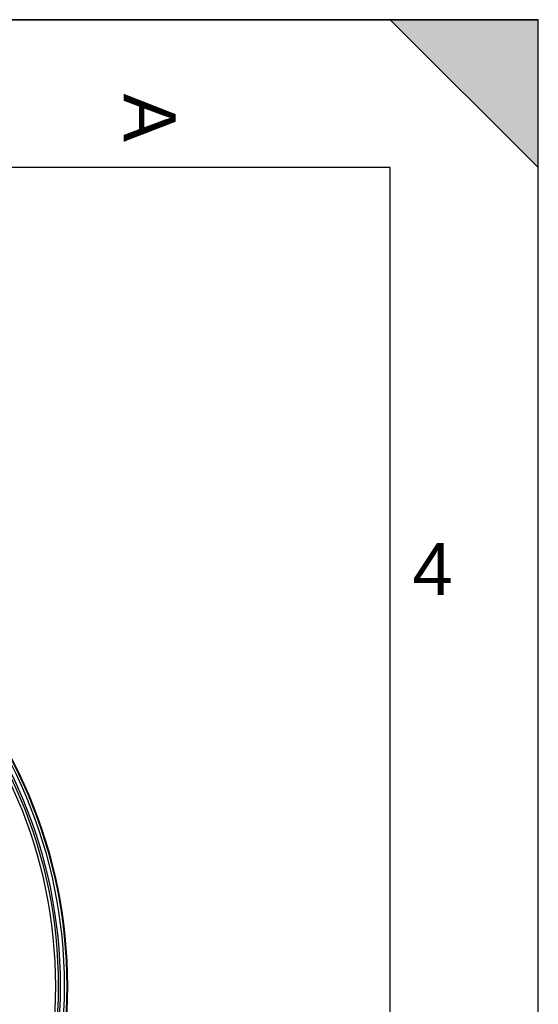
# Model space of a CAD drawing. Header units: millimetres. Extents: x 0 to 420, y 0 to 297.
# Tile 30 of 30: x 385 to 420, y 230 to 297. Entities that reach past the tile are written whole.
import ezdxf

# ---------------------------------------------------------------- set-up
doc = ezdxf.new("R2010")
doc.units = ezdxf.units.MM
doc.header["$LTSCALE"] = 23.1
doc.layers.get('0').update_dxf_attribs({"linetype": 'CONTINUOUS'})
doc.layers.add('SURFACES', color=7, linetype='CONTINUOUS')
doc.styles.add('TEXTSTYLE_2', font='arial.ttf')

# ---------------------------------------------------------------- blocks, each defined once
blk = doc.blocks.new('MARGEA3_BL0', base_point=(210.000078, 148.5))
at = {"color": 7, "linetype": 'Continuous'}
for p, q in [((420.000078, 297.000001), (0.000078, 297.000001)), ((0.000078, 296.999914), (420, 296.999914)), ((410.000078, 297.000001), (420.000078, 287.000001)), ((420.000078, 297.000001), (410.000078, 297.000001)), ((410.000078, 297.000001), (420.000078, 287.000001)), ((420, 0), (420, 296.999914)), ((420.000078, 287.000001), (420.000078, 297.000001)), ((420.000078, 0.000001), (420.000078, 297.000001)), ((410.000078, 287.000001), (10.000078, 287.000001)), ((410.000078, 10.000001), (410.000078, 287.000001))]:
    blk.add_line(p, q, dxfattribs=at)
blk.add_solid([(410.000078, 297.000001), (420.000078, 287.000001), (420.000078, 297.000001)], dxfattribs=at)
at = {"color": 7, "linetype": 'Continuous', "style": 'TEXTSTYLE_2', "oblique": 0.00001872}
blk.add_text('A', height=3.5, rotation=270, dxfattribs=at).set_placement((392.000078, 292.000001))
blk.add_text('4', height=3.5, dxfattribs=at).set_placement((411.500078, 258.125001))

msp = doc.modelspace()

# ---------------------------------------------------------------- linework, layer by layer
at = {"color": 7, "linetype": 'Continuous'}
for p in [(0, 297), (420, 0)]:
    msp.add_line(p, (420, 297), dxfattribs=at)
msp.add_circle((354.924, 231.669), 33.264, dxfattribs=at)
at = {"layer": 'SURFACES', "color": 7, "linetype": 'Continuous'}
for radius in [33.22, 32.78, 32.45]:
    msp.add_circle((354.924, 231.669), radius, dxfattribs=at)
at = {"layer": 'SURFACES', "color": 9, "linetype": 'Continuous'}
for radius in [33.053, 32.648]:
    msp.add_circle((354.924, 231.669), radius, dxfattribs=at)

# ---------------------------------------------------------------- block references
at = {"color": 7, "linetype": 'Continuous'}
msp.add_blockref('MARGEA3_BL0', (210, 148.5), dxfattribs=at)

doc.saveas('drawing.dxf')
